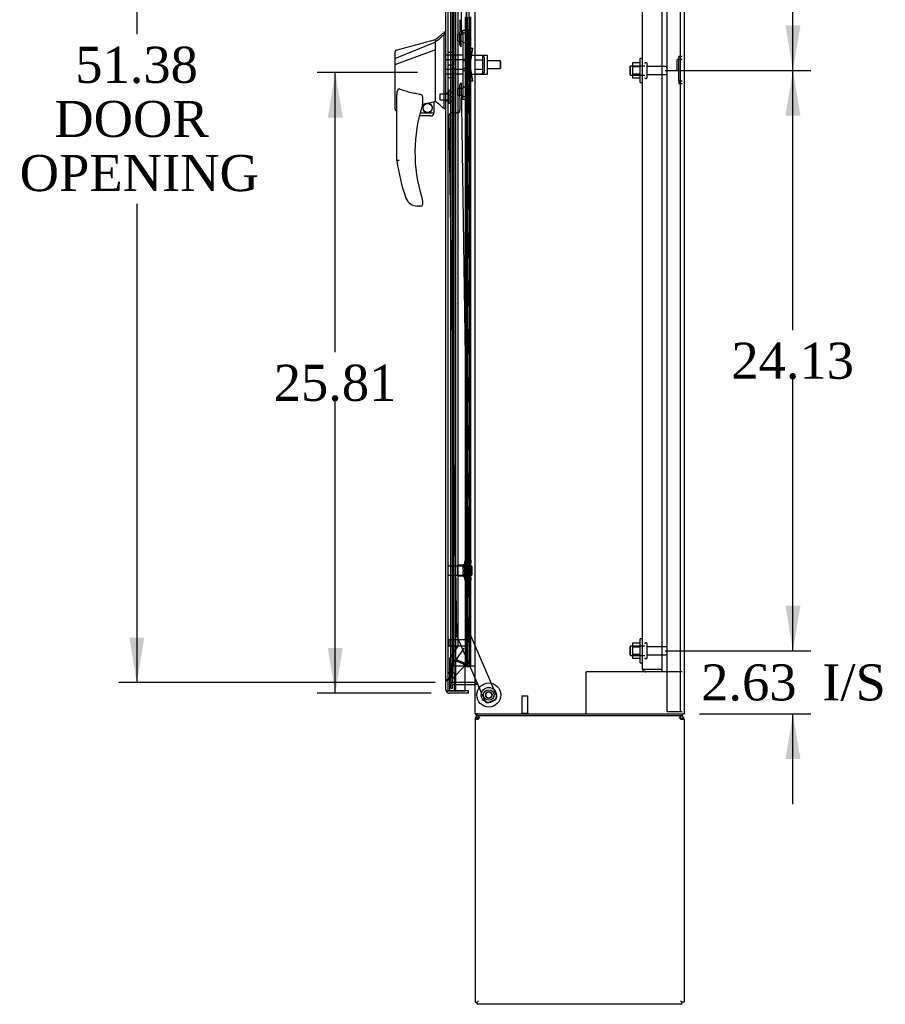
# Model space of a CAD drawing. Header units: inches. Extents: x 1 to 359, y -2 to 239.
# Tile 9 of 17: x 154 to 190, y 79 to 120. Entities that reach past the tile are written whole.
import ezdxf
from ezdxf.enums import TextEntityAlignment as Align
from ezdxf.lldxf.tags import DXFTag

# ---------------------------------------------------------------- set-up
doc = ezdxf.new("R2010")
doc.units = ezdxf.units.IN
doc.header["$MEASUREMENT"] = 0
for name, color, linetype in [('COM43131', 7, 'Continuous'), ('COM50521', 7, 'Continuous'), ('COM50799-1', 7, 'Continuous'), ('COM54578-50', 7, 'Continuous'), ('COM54928-1', 7, 'Continuous'), ('COM55702-52', 7, 'Continuous'), ('COM56694-1', 7, 'Continuous'), ('COM70838', 7, 'Continuous'), ('COM70839-8', 7, 'Continuous'), ('COM71160-1', 7, 'Continuous'), ('COM71161-1', 7, 'Continuous'), ('Default', 7, 'Continuous'), ('GSK11033', 7, 'Continuous'), ('HAN13066', 7, 'Continuous'), ('HAN13066_NUT', 7, 'Continuous'), ('HAN13066_SCREW', 7, 'Continuous'), ('HAN_NUT', 7, 'Continuous'), ('NTS166105', 7, 'Continuous'), ('NTS16640', 7, 'Continuous'), ('NTS18147', 7, 'Continuous'), ('ROL87452', 7, 'Continuous'), ('RVT17786', 7, 'Continuous'), ('RVT19000', 7, 'Continuous'), ('SPC87323', 7, 'Continuous'), ('STD21878', 7, 'Continuous'), ('STD26094', 7, 'Continuous'), ('STD26265', 7, 'Continuous'), ('WAF25059', 7, 'Continuous'), ('WAF25376', 7, 'Continuous'), ('WAM30038', 7, 'Continuous')]:
    doc.layers.add(name, color=color, linetype=linetype)
doc.styles.add('SEACAD_Times_New_Roman', font='times.ttf')
tags = doc.linetypes.add('HIDDEN2', pattern=[0.1875, 0.125, -0.0625]).pattern_tags.tags
tags[6:7] = [DXFTag(74, 4), DXFTag(75, 0), DXFTag(340, '0'), DXFTag(46, 0.0), DXFTag(50, 0.0), DXFTag(44, 0.0), DXFTag(45, 0.0)]
tags[4:5] = [DXFTag(74, 4), DXFTag(75, 0), DXFTag(340, '0'), DXFTag(46, 0.0), DXFTag(50, 0.0), DXFTag(44, 0.0), DXFTag(45, 0.0)]
doc.dimstyles.new('HAMMOND_(STH_-_300x200)', dxfattribs={"dimtxt": 1.5, "dimasz": 1.875, "dimexe": 0.75, "dimexo": 0.75, "dimgap": 0.375, "dimtad": 0, "dimtih": 1, "dimtoh": 1, "dimzin": 0, "dimdsep": 46, "dimtxsty": 'SEACAD_Times_New_Roman', "dimblk1": '_SE_FILLED', "dimblk2": '_SE_FILLED', "dimsah": 1, "dimcen": 0.75, "dimadec": 0, "dimazin": 0, "dimtfac": 0.8, "dimtofl": 0, "dimtmove": 0, "dimatfit": 3, "dimfxl": 0, "dimtolj": 1, "dimtzin": 0, "dimarcsym": 0})

# ---------------------------------------------------------------- blocks, each defined once
blk = doc.blocks.new('SE2')
at = {"layer": 'COM43131', "color": 7, "linetype": 'HIDDEN2'}
for p, q in [((181.095, 92.668), (181.095, 142.477)), ((180.271, 92.716), (180.271, 142.43)), ((180.271, 92.715), (180.271, 92.716)), ((180.271, 92.715), (180.271, 92.715)), ((180.414, 92.668), (180.3, 92.668)), ((180.351, 92.667), (180.3, 92.628)), ((180.351, 92.667), (180.414, 92.667)), ((180.414, 92.667), (180.414, 92.668)), ((181.095, 92.668), (180.414, 92.668)), ((181.095, 92.668), (180.414, 92.668)), ((181.095, 92.573), (180.414, 92.573)), ((181.095, 92.573), (181.095, 92.668))]:
    blk.add_line(p, q, dxfattribs=at)
for start, end in [(180, 180.0762), (180.1561, 217.5036), (217.5036, 270)]:
    blk.add_arc((180.414, 92.716), 0.143, start, end, dxfattribs=at)
blk.add_open_spline([(180.3, 92.668), (180.291, 92.676), (180.284, 92.684), (180.276, 92.695), (180.274, 92.699), (180.272, 92.707), (180.271, 92.711), (180.271, 92.715)], degree=3, knots=[0, 0, 0, 0, 0.5, 0.5, 0.75, 0.75, 1, 1, 1, 1], dxfattribs=at)
at = {"layer": 'COM50521', "color": 7, "linetype": 'HIDDEN2'}
for p, q in [((178.071, 92.573), (177.928, 92.573)), ((177.928, 90.823), (177.928, 92.573)), ((180.414, 92.573), (178.071, 92.573)), ((181.928, 92.573), (181.095, 92.573))]:
    blk.add_line(p, q, dxfattribs=at)
at = {"layer": 'COM50799-1', "color": 7, "linetype": 'HIDDEN2'}
for p, q in [((172.507, 93.083), (172.507, 142.543)), ((172.947, 142.69), (172.947, 93.908)), ((172.947, 93.658), (172.947, 92.937)), ((172.323, 92.875), (172.491, 93.043)), ((172.491, 93.043), (172.788, 92.92)), ((172.804, 92.96), (172.507, 93.083)), ((172.838, 92.937), (172.804, 92.937)), ((172.804, 92.937), (172.804, 92.916)), ((172.838, 92.937), (172.905, 92.937)), ((172.947, 92.937), (172.905, 92.937)), ((172.323, 92.455), (172.323, 92.875)), ((172.905, 92.835), (172.384, 92.314)), ((172.828, 92.913), (172.876, 92.865)), ((172.876, 92.865), (172.905, 92.835)), ((172.197, 92.205), (172.102, 92.205)), ((172.218, 92.302), (172.261, 92.345)), ((172.226, 92.31), (172.245, 92.33)), ((172.245, 92.33), (172.307, 92.391)), ((172.307, 92.391), (172.354, 92.343)), ((172.384, 92.314), (172.354, 92.343))]:
    blk.add_line(p, q, dxfattribs=at)
for centre, radius, start, end in [((172.533, 91.582), 1.404, 74.6263, 78.8656), ((172.668, 92.73), 0.267, 50.4911, 59.3924), ((172.804, 92.937), 0.048, 315, 0), ((172.804, 92.937), 0.143, 315, 0), ((173.57, 94.086), 1.404, 236.1344, 240.3737), ((172.854, 93.178), 0.267, 255.6076, 264.5089), ((171.867, 92.538), 0.463, 341.4194, 349.6856), ((171.551, 92.183), 0.819, 11.3041, 19.4462)]:
    blk.add_arc(centre, radius, start, end, dxfattribs=at)
at = {"layer": 'COM50799-1', "color": 7, "linetype": 'Continuous'}
for start, end in [(180, 201.6197), (203.9858, 217.5036)]:
    blk.add_arc((172.245, 91.831), 0.143, start, end, dxfattribs=at)
at = {"layer": 'COM50799-1', "color": 7, "linetype": 'HIDDEN2'}
for points, knots in [([(172.102, 92.205), (172.102, 92.214), (172.105, 92.222), (172.117, 92.24), (172.126, 92.249), (172.149, 92.266), (172.162, 92.275), (172.192, 92.292), (172.209, 92.301), (172.226, 92.31)], [0, 0, 0, 0, 0.25, 0.25, 0.5, 0.5, 0.75, 0.75, 1, 1, 1, 1]), ([(172.197, 92.205), (172.197, 92.217), (172.199, 92.228), (172.204, 92.246), (172.207, 92.252), (172.212, 92.263), (172.215, 92.269), (172.224, 92.287), (172.231, 92.298), (172.243, 92.316), (172.247, 92.322), (172.254, 92.333), (172.258, 92.339), (172.261, 92.345)], [0, 0, 0, 0, 0.25, 0.25, 0.375, 0.375, 0.5, 0.5, 0.75, 0.75, 0.875, 0.875, 1, 1, 1, 1])]:
    blk.add_open_spline(points, degree=3, knots=knots, dxfattribs=at)
at = {"layer": 'COM54578-50', "color": 7, "linetype": 'HIDDEN2'}
for p, q in [((172.41, 142.813), (172.41, 92.813)), ((172.964, 142.813), (172.964, 92.813)), ((173.064, 92.813), (173.064, 142.813)), ((173.004, 118.813), (173.004, 119.813)), ((173.126, 119.813), (173.126, 118.813)), ((173.131, 118.813), (173.131, 119.813)), ((173.014, 117.813), (173.014, 118.813)), ((173.056, 117.813), (173.056, 118.813)), ((173.101, 118.813), (173.131, 118.813)), ((173.131, 117.813), (173.131, 118.813)), ((173.004, 116.813), (173.004, 117.813)), ((173.101, 117.813), (173.131, 117.813)), ((173.126, 117.813), (173.126, 116.813)), ((173.131, 116.813), (173.131, 117.813)), ((173.014, 115.813), (173.014, 116.813)), ((173.056, 115.813), (173.056, 116.813)), ((173.101, 116.813), (173.131, 116.813)), ((173.131, 115.813), (173.131, 116.813)), ((173.004, 114.813), (173.004, 115.813)), ((173.101, 115.813), (173.131, 115.813)), ((173.126, 115.813), (173.126, 114.813)), ((173.131, 114.813), (173.131, 115.813)), ((173.014, 113.813), (173.014, 114.813)), ((173.056, 113.813), (173.056, 114.813)), ((173.101, 114.813), (173.131, 114.813)), ((173.131, 113.813), (173.131, 114.813)), ((173.004, 112.813), (173.004, 113.813)), ((173.101, 113.813), (173.131, 113.813)), ((173.126, 113.813), (173.126, 112.813)), ((173.131, 112.813), (173.131, 113.813)), ((173.014, 111.813), (173.014, 112.813)), ((173.056, 111.813), (173.056, 112.813)), ((173.101, 112.813), (173.131, 112.813)), ((173.131, 111.813), (173.131, 112.813)), ((173.004, 110.813), (173.004, 111.813)), ((173.101, 111.813), (173.131, 111.813)), ((173.126, 111.813), (173.126, 110.813)), ((173.131, 110.813), (173.131, 111.813)), ((173.014, 109.813), (173.014, 110.813)), ((173.056, 109.813), (173.056, 110.813)), ((173.101, 110.813), (173.131, 110.813)), ((173.131, 109.813), (173.131, 110.813)), ((173.004, 108.813), (173.004, 109.813)), ((173.101, 109.813), (173.131, 109.813)), ((173.126, 109.813), (173.126, 108.813)), ((173.131, 108.813), (173.131, 109.813)), ((173.014, 107.813), (173.014, 108.813)), ((173.056, 107.813), (173.056, 108.813)), ((173.101, 108.813), (173.131, 108.813)), ((173.131, 107.813), (173.131, 108.813)), ((173.004, 106.813), (173.004, 107.813)), ((173.101, 107.813), (173.131, 107.813)), ((173.126, 107.813), (173.126, 106.813)), ((173.131, 106.813), (173.131, 107.813)), ((173.014, 105.813), (173.014, 106.813)), ((173.056, 105.813), (173.056, 106.813)), ((173.101, 106.813), (173.131, 106.813)), ((173.131, 105.813), (173.131, 106.813)), ((173.004, 104.813), (173.004, 105.813)), ((173.101, 105.813), (173.131, 105.813)), ((173.126, 105.813), (173.126, 104.813)), ((173.131, 104.813), (173.131, 105.813)), ((173.014, 103.813), (173.014, 104.813)), ((173.056, 103.813), (173.056, 104.813)), ((173.101, 104.813), (173.131, 104.813)), ((173.131, 103.813), (173.131, 104.813)), ((173.004, 102.813), (173.004, 103.813)), ((173.101, 103.813), (173.131, 103.813)), ((173.126, 103.813), (173.126, 102.813)), ((173.131, 102.813), (173.131, 103.813)), ((173.014, 101.813), (173.014, 102.813)), ((173.056, 101.813), (173.056, 102.813)), ((173.101, 102.813), (173.131, 102.813)), ((173.131, 101.813), (173.131, 102.813)), ((173.004, 100.813), (173.004, 101.813)), ((173.101, 101.813), (173.131, 101.813)), ((173.126, 101.813), (173.126, 100.813)), ((173.131, 100.813), (173.131, 101.813)), ((173.014, 99.813), (173.014, 100.813)), ((173.056, 99.813), (173.056, 100.813)), ((173.101, 100.813), (173.131, 100.813)), ((173.131, 99.813), (173.131, 100.813)), ((173.004, 98.813), (173.004, 99.813)), ((173.101, 99.813), (173.131, 99.813)), ((173.126, 99.813), (173.126, 98.813)), ((173.131, 98.813), (173.131, 99.813)), ((173.014, 97.813), (173.014, 98.813)), ((173.056, 97.813), (173.056, 98.813)), ((173.101, 98.813), (173.131, 98.813)), ((173.131, 97.813), (173.131, 98.813)), ((173.004, 96.813), (173.004, 97.813)), ((173.101, 97.813), (173.131, 97.813)), ((173.126, 97.813), (173.126, 96.813)), ((173.131, 96.813), (173.131, 97.813)), ((173.014, 95.813), (173.014, 96.813)), ((173.056, 95.813), (173.056, 96.813)), ((173.101, 96.813), (173.131, 96.813)), ((173.131, 95.813), (173.131, 96.813)), ((173.004, 94.813), (173.004, 95.813)), ((173.101, 95.813), (173.131, 95.813)), ((173.126, 95.813), (173.126, 94.813)), ((173.131, 94.813), (173.131, 95.813)), ((173.014, 93.813), (173.014, 94.813)), ((173.056, 93.813), (173.056, 94.813)), ((173.101, 94.813), (173.131, 94.813)), ((173.131, 93.813), (173.131, 94.813)), ((173.004, 92.813), (173.004, 93.813)), ((173.101, 93.813), (173.131, 93.813)), ((173.126, 93.813), (173.126, 92.813)), ((173.131, 92.813), (173.131, 93.813)), ((172.897, 92.813), (172.41, 92.813))]:
    blk.add_line(p, q, dxfattribs=at)
at = {"layer": 'COM54578-50', "color": 7, "linetype": 'Continuous'}
for p, q in [((172.897, 119.813), (172.897, 118.813)), ((173.101, 119.813), (173.101, 118.813)), ((172.897, 118.813), (172.897, 117.813)), ((172.897, 118.813), (173.101, 118.813)), ((172.897, 118.813), (173.101, 118.813)), ((173.101, 118.813), (173.101, 117.813)), ((172.897, 117.813), (173.101, 117.813)), ((172.897, 117.813), (173.101, 117.813)), ((172.897, 117.813), (172.897, 116.813)), ((173.101, 117.813), (173.101, 116.813)), ((172.897, 116.813), (172.897, 115.813)), ((172.897, 116.813), (173.101, 116.813)), ((172.897, 116.813), (173.101, 116.813)), ((173.101, 116.813), (173.101, 115.813)), ((172.897, 115.813), (173.101, 115.813)), ((172.897, 115.813), (173.101, 115.813)), ((172.897, 115.813), (172.897, 114.813)), ((173.101, 115.813), (173.101, 114.813)), ((172.897, 114.813), (172.897, 113.813)), ((172.897, 114.813), (173.101, 114.813)), ((172.897, 114.813), (173.101, 114.813)), ((173.101, 114.813), (173.101, 113.813)), ((172.897, 113.813), (173.101, 113.813)), ((172.897, 113.813), (173.101, 113.813)), ((172.897, 113.813), (172.897, 112.813)), ((173.101, 113.813), (173.101, 112.813)), ((172.897, 112.813), (172.897, 111.813)), ((172.897, 112.813), (173.101, 112.813)), ((172.897, 112.813), (173.101, 112.813)), ((173.101, 112.813), (173.101, 111.813)), ((172.897, 111.813), (173.101, 111.813)), ((172.897, 111.813), (173.101, 111.813)), ((172.897, 111.813), (172.897, 110.813)), ((173.101, 111.813), (173.101, 110.813)), ((172.897, 110.813), (172.897, 109.813)), ((172.897, 110.813), (173.101, 110.813)), ((172.897, 110.813), (173.101, 110.813)), ((173.101, 110.813), (173.101, 109.813)), ((172.897, 109.813), (173.101, 109.813)), ((172.897, 109.813), (173.101, 109.813)), ((172.897, 109.813), (172.897, 108.813)), ((173.101, 109.813), (173.101, 108.813)), ((172.897, 108.813), (172.897, 107.813)), ((172.897, 108.813), (173.101, 108.813)), ((172.897, 108.813), (173.101, 108.813)), ((173.101, 108.813), (173.101, 107.813)), ((172.897, 107.813), (173.101, 107.813)), ((172.897, 107.813), (173.101, 107.813)), ((172.897, 107.813), (172.897, 106.813)), ((173.101, 107.813), (173.101, 106.813)), ((172.897, 106.813), (172.897, 105.813)), ((172.897, 106.813), (173.101, 106.813)), ((172.897, 106.813), (173.101, 106.813)), ((173.101, 106.813), (173.101, 105.813)), ((172.897, 105.813), (173.101, 105.813)), ((172.897, 105.813), (173.101, 105.813)), ((172.897, 105.813), (172.897, 104.813)), ((173.101, 105.813), (173.101, 104.813)), ((172.897, 104.813), (172.897, 103.813)), ((172.897, 104.813), (173.101, 104.813)), ((172.897, 104.813), (173.101, 104.813)), ((173.101, 104.813), (173.101, 103.813)), ((172.897, 103.813), (173.101, 103.813)), ((172.897, 103.813), (173.101, 103.813)), ((172.897, 103.813), (172.897, 102.813)), ((173.101, 103.813), (173.101, 102.813)), ((172.897, 102.813), (172.897, 101.813)), ((172.897, 102.813), (173.101, 102.813)), ((172.897, 102.813), (173.101, 102.813)), ((173.101, 102.813), (173.101, 101.813)), ((172.897, 101.813), (173.101, 101.813)), ((172.897, 101.813), (173.101, 101.813)), ((172.897, 101.813), (172.897, 100.813)), ((173.101, 101.813), (173.101, 100.813)), ((172.897, 100.813), (172.897, 99.813)), ((172.897, 100.813), (173.101, 100.813)), ((172.897, 100.813), (173.101, 100.813)), ((173.101, 100.813), (173.101, 99.813)), ((172.897, 99.813), (173.101, 99.813)), ((172.897, 99.813), (173.101, 99.813)), ((172.897, 99.813), (172.897, 98.813)), ((173.101, 99.813), (173.101, 98.813)), ((172.897, 98.813), (172.897, 97.813)), ((172.897, 98.813), (173.101, 98.813)), ((172.897, 98.813), (173.101, 98.813)), ((173.101, 98.813), (173.101, 97.813)), ((172.897, 97.813), (173.101, 97.813)), ((172.897, 97.813), (173.101, 97.813)), ((172.897, 97.813), (172.897, 96.813)), ((173.101, 97.813), (173.101, 96.813)), ((172.897, 96.813), (172.897, 95.813)), ((172.897, 96.813), (173.101, 96.813)), ((172.897, 96.813), (173.101, 96.813)), ((173.101, 96.813), (173.101, 95.813)), ((172.897, 95.813), (173.101, 95.813)), ((172.897, 95.813), (173.101, 95.813)), ((172.897, 95.813), (172.897, 94.813)), ((173.101, 95.813), (173.101, 94.813)), ((172.897, 94.813), (172.897, 93.813)), ((172.897, 94.813), (173.101, 94.813)), ((172.897, 94.813), (173.101, 94.813)), ((173.101, 94.813), (173.101, 93.813)), ((172.897, 93.813), (173.101, 93.813)), ((172.897, 93.813), (173.101, 93.813)), ((172.897, 93.813), (172.897, 92.813)), ((173.101, 93.813), (173.101, 92.813)), ((173.101, 92.813), (172.897, 92.813)), ((172.952, 92.778), (172.952, 92.804)), ((172.952, 92.804), (173.002, 92.804)), ((173.002, 92.778), (172.952, 92.778)), ((172.964, 92.813), (172.964, 92.804)), ((173.027, 92.804), (173.002, 92.804)), ((173.027, 92.778), (173.002, 92.778)), ((173.027, 92.804), (173.077, 92.804)), ((173.077, 92.778), (173.027, 92.778)), ((173.064, 92.804), (173.064, 92.813)), ((173.077, 92.804), (173.077, 92.778)), ((173.312, 92.813), (173.101, 92.813))]:
    blk.add_line(p, q, dxfattribs=at)
at = {"layer": 'COM54928-1', "color": 7, "linetype": 'Continuous'}
for p, q in [((173.312, 90.608), (173.312, 78.846)), ((173.312, 90.608), (173.455, 90.608)), ((173.417, 90.637), (173.342, 90.695)), ((173.455, 90.695), (173.455, 90.751)), ((173.455, 90.608), (173.455, 90.695)), ((181.857, 90.695), (181.857, 90.751)), ((181.857, 90.695), (181.857, 90.608)), ((181.857, 90.608), (182, 90.608)), ((181.895, 90.637), (181.97, 90.695)), ((182, 90.608), (182, 78.846)), ((173.312, 78.846), (173.407, 78.846)), ((173.407, 78.846), (173.455, 78.894)), ((173.407, 78.846), (173.455, 78.894)), ((173.407, 78.751), (173.407, 78.846)), ((181.905, 78.751), (173.407, 78.751)), ((181.905, 78.846), (181.857, 78.894)), ((181.905, 78.846), (181.857, 78.894)), ((182, 78.846), (181.905, 78.846)), ((181.905, 78.751), (181.905, 78.846))]:
    blk.add_line(p, q, dxfattribs=at)
for centre, radius, start, end in [((173.455, 90.608), 0.143, 142.4162, 180), ((173.455, 90.608), 0.143, 90, 142.4161), ((173.455, 90.608), 0.048, 142.4162, 180), ((173.455, 90.608), 0.048, 90, 142.4162), ((181.857, 90.608), 0.143, 37.5839, 90), ((181.857, 90.608), 0.048, 37.5838, 90), ((181.857, 90.608), 0.048, 0, 37.5838), ((181.857, 90.608), 0.143, 0, 37.5838)]:
    blk.add_arc(centre, radius, start, end, dxfattribs=at)
at = {"layer": 'COM54928-1', "color": 7, "linetype": 'HIDDEN2'}
for centre, start, end in [((173.516, 90.545), 92.1547, 123.9357), ((181.795, 90.545), 56.0643, 87.8453)]:
    blk.add_arc(centre, 0.11, start, end, dxfattribs=at)
at = {"layer": 'COM54928-1', "color": 7, "linetype": 'Continuous'}
for points in [[(173.512, 90.751), (173.503, 90.751), (173.493, 90.745), (173.474, 90.726), (173.464, 90.712), (173.455, 90.695)], [(181.857, 90.695), (181.847, 90.712), (181.838, 90.726), (181.819, 90.745), (181.809, 90.751), (181.799, 90.751)]]:
    blk.add_open_spline(points, degree=3, knots=[0, 0, 0, 0, 0.5, 0.5, 1, 1, 1, 1], dxfattribs=at)
at = {"layer": 'COM55702-52', "color": 7, "linetype": 'HIDDEN2'}
for p, q in [((181.303, 90.929), (181.303, 144.679)), ((181.856, 90.929), (181.856, 144.679)), ((181.303, 90.929), (181.49, 90.929)), ((181.49, 90.929), (181.74, 90.929)), ((181.74, 90.929), (181.856, 90.929)), ((181.856, 90.929), (181.928, 90.929))]:
    blk.add_line(p, q, dxfattribs=at)
at = {"layer": 'COM56694-1', "color": 7, "linetype": 'Continuous'}
for p, q in [((172.102, 91.831), (172.102, 143.795)), ((172.897, 91.783), (172.897, 92.813)), ((172.102, 91.831), (172.102, 91.831)), ((172.102, 91.831), (172.102, 91.831)), ((172.245, 91.783), (172.132, 91.783)), ((172.183, 91.783), (172.132, 91.744)), ((172.183, 91.783), (172.245, 91.783)), ((172.245, 91.783), (172.897, 91.783)), ((172.245, 91.783), (172.245, 91.783)), ((173.04, 91.783), (172.447, 91.783)), ((173.04, 91.688), (173.04, 91.783)), ((173.04, 91.688), (172.245, 91.688))]:
    blk.add_line(p, q, dxfattribs=at)
for start, end in [(180, 180.0762), (180.1561, 217.5036), (217.5036, 270)]:
    blk.add_arc((172.245, 91.831), 0.143, start, end, dxfattribs=at)
blk.add_open_spline([(172.132, 91.783), (172.122, 91.791), (172.115, 91.799), (172.107, 91.811), (172.106, 91.815), (172.103, 91.823), (172.102, 91.827), (172.102, 91.831)], degree=3, knots=[0, 0, 0, 0, 0.5, 0.5, 0.75, 0.75, 1, 1, 1, 1], dxfattribs=at)
at = {"layer": 'COM70838', "color": 7, "linetype": 'HIDDEN2'}
for p, q in [((172.804, 119.126), (172.804, 119.251)), ((172.804, 119.251), (172.929, 119.251)), ((172.929, 119.251), (172.929, 119.126)), ((172.804, 119.126), (172.804, 116.501)), ((172.929, 119.126), (172.929, 116.501)), ((172.933, 118.501), (173.046, 118.501)), ((173.046, 118.501), (173.046, 117.126)), ((173.046, 118.501), (173.216, 118.501)), ((173.116, 117.813), (173.216, 118.501)), ((173.216, 117.126), (173.116, 117.813)), ((173.046, 117.126), (172.943, 117.126)), ((173.216, 117.126), (173.046, 117.126)), ((172.804, 116.376), (172.804, 116.501)), ((172.929, 116.376), (172.804, 116.376)), ((172.929, 116.501), (172.929, 116.376))]:
    blk.add_line(p, q, dxfattribs=at)
for centre, start, end in [((173.046, 118.528), 180, 193.5446), ((173.046, 117.071), 151.9602, 180)]:
    blk.add_arc(centre, 0.117, start, end, dxfattribs=at)
at = {"layer": 'COM70839-8', "color": 7, "linetype": 'HIDDEN2'}
for p, q in [((172.737, 118.563), (173.065, 141.406)), ((172.683, 119.688), (172.669, 118.676)), ((172.669, 116.949), (172.683, 115.937)), ((172.737, 117.062), (173.065, 94.219)), ((172.226, 115.68), (172.536, 94.131)), ((172.56, 115.81), (172.349, 115.807)), ((173.065, 94.219), (174.204, 91.58)), ((172.546, 94.083), (173.717, 91.369)), ((174.139, 91.415), (173.881, 91.304))]:
    blk.add_line(p, q, dxfattribs=at)
blk.add_circle((173.884, 91.611), 0.129, dxfattribs=at)
for centre, start, end in [((172.794, 118.674), 179.1764, 243.0726), ((172.794, 116.951), 116.9274, 180.8236), ((172.558, 115.935), 270.8236, 0.8236), ((172.351, 115.682), 90.8236, 180.8236), ((172.661, 94.133), 180.8236, 203.3356), ((173.831, 91.419), 203.3356, 293.3356), ((174.089, 91.53), 293.3356, 23.3356)]:
    blk.add_arc(centre, 0.125, start, end, dxfattribs=at)
at = {"layer": 'COM71160-1', "color": 7, "linetype": 'Continuous'}
for p, q in [((173.312, 90.823), (173.312, 144.804)), ((182, 144.804), (182, 90.823)), ((173.276, 92.126), (172.897, 92.126)), ((173.276, 92.126), (173.312, 92.126)), ((173.42, 90.823), (173.312, 90.823)), ((173.42, 90.823), (181.892, 90.823)), ((181.892, 90.823), (182, 90.823))]:
    blk.add_line(p, q, dxfattribs=at)
at = {"layer": 'COM71160-1', "color": 7, "linetype": 'HIDDEN2'}
for p, q in [((172.299, 92.126), (172.299, 143.501)), ((172.371, 92.126), (172.371, 143.501)), ((172.299, 92.126), (172.371, 92.126)), ((172.407, 92.126), (172.371, 92.126)), ((172.897, 92.126), (172.407, 92.126))]:
    blk.add_line(p, q, dxfattribs=at)
at = {"layer": 'COM71161-1', "color": 7, "linetype": 'HIDDEN2'}
for p, q in [((172.299, 91.896), (172.299, 92.018)), ((172.299, 91.896), (172.371, 91.896)), ((172.371, 91.896), (172.371, 92.018)), ((172.407, 92.054), (172.897, 92.054))]:
    blk.add_line(p, q, dxfattribs=at)
at = {"layer": 'COM71161-1', "color": 7, "linetype": 'Continuous'}
for p, q in [((172.897, 92.054), (173.276, 92.054)), ((173.384, 90.823), (173.384, 90.751)), ((181.928, 90.751), (173.384, 90.751)), ((181.928, 90.823), (181.928, 90.751))]:
    blk.add_line(p, q, dxfattribs=at)
at = {"layer": 'COM71161-1', "color": 7, "linetype": 'HIDDEN2'}
for centre, radius, start, end in [((172.407, 92.018), 0.108, 90, 180), ((173.276, 92.018), 0.108, 0, 70.5288), ((172.407, 92.018), 0.036, 90, 180), ((173.42, 90.859), 0.108, 180, 199.4712), ((173.42, 90.859), 0.036, 180, 270)]:
    blk.add_arc(centre, radius, start, end, dxfattribs=at)
at = {"layer": 'COM71161-1', "color": 7, "linetype": 'Continuous'}
for centre, radius, start, end in [((173.276, 92.018), 0.108, 70.5288, 90), ((173.276, 92.018), 0.036, 0, 90), ((173.42, 90.859), 0.108, 199.4712, 250.5288)]:
    blk.add_arc(centre, radius, start, end, dxfattribs=at)
at = {"layer": 'GSK11033', "color": 7, "linetype": 'HIDDEN2'}
for p, q in [((172.197, 92.533), (172.197, 143.093)), ((172.447, 92.533), (172.447, 143.093)), ((172.602, 141.979), (172.602, 93.637)), ((172.602, 93.637), (172.247, 93.129)), ((172.852, 93.558), (172.497, 93.051)), ((172.247, 93.129), (172.247, 91.783)), ((172.497, 93.051), (172.497, 91.783)), ((172.197, 91.783), (172.197, 92.533)), ((172.197, 92.533), (172.447, 92.533)), ((172.447, 92.533), (172.197, 92.533)), ((172.447, 92.533), (172.447, 91.783))]:
    blk.add_line(p, q, dxfattribs=at)
at = {"layer": 'GSK11033', "color": 7, "linetype": 'Continuous'}
for p, q in [((172.447, 91.783), (172.197, 91.783)), ((172.197, 91.783), (172.197, 91.783)), ((172.447, 91.783), (172.447, 91.783)), ((172.497, 91.783), (172.497, 91.783))]:
    blk.add_line(p, q, dxfattribs=at)
at = {"layer": 'HAN13066', "color": 7, "linetype": 'Continuous'}
for p, q in [((172.102, 119.163), (172.019, 119.163)), ((172.022, 119.163), (172.022, 119.061)), ((171.667, 118.751), (170.032, 118.095)), ((171.667, 118.751), (171.667, 118.863)), ((171.667, 118.604), (171.667, 118.751)), ((172.022, 119.002), (172.022, 119.061)), ((172.022, 118.915), (172.022, 119.002)), ((172.022, 116.425), (172.022, 118.915)), ((169.987, 118.07), (169.987, 118.367)), ((171.667, 118.437), (170.043, 117.834)), ((171.667, 118.51), (171.667, 118.604)), ((171.667, 118.437), (171.667, 118.51)), ((171.667, 116.552), (171.667, 118.437)), ((169.987, 117.836), (169.987, 118.07)), ((169.987, 115.963), (169.987, 117.836)), ((170.041, 117.833), (170.043, 117.834)), ((170.067, 113.83), (170.067, 116.501)), ((171.127, 116.42), (171.127, 116.157)), ((171.338, 116.219), (171.572, 116.274)), ((171.602, 116.277), (171.667, 116.293)), ((171.602, 116.278), (171.602, 115.813)), ((171.667, 116.406), (171.667, 116.552)), ((171.667, 116.293), (171.667, 116.406)), ((172.022, 116.02), (172.022, 116.425)), ((170.061, 115.905), (170.067, 115.907)), ((171.127, 116.171), (171.255, 116.2)), ((172.022, 115.995), (172.022, 116.02)), ((172.022, 115.993), (172.102, 115.993)), ((171.477, 115.688), (170.997, 115.688)), ((171.029, 115.813), (171.602, 115.813)), ((171.127, 112.176), (171.127, 111.998)), ((170.63, 112.028), (170.629, 112.026)), ((171.067, 111.938), (170.912, 111.938))]:
    blk.add_line(p, q, dxfattribs=at)
at = {"layer": 'HAN13066', "color": 7, "linetype": 'HIDDEN2'}
for p, q in [((172.804, 118.209), (172.102, 118.209)), ((172.804, 118.013), (172.102, 118.013)), ((172.929, 117.973), (172.804, 117.973)), ((174.355, 117.973), (173.834, 117.973)), ((174.355, 117.973), (174.355, 117.653)), ((174.385, 117.943), (174.355, 117.973)), ((174.385, 117.683), (174.385, 117.943)), ((172.804, 117.613), (172.102, 117.613)), ((172.929, 117.653), (172.804, 117.653)), ((173.834, 117.653), (174.355, 117.653)), ((174.355, 117.653), (174.385, 117.683)), ((172.804, 117.418), (172.102, 117.418)), ((172.227, 116.638), (172.102, 116.638)), ((172.102, 116.313), (172.227, 116.313))]:
    blk.add_line(p, q, dxfattribs=at)
at = {"layer": 'HAN13066', "color": 7, "linetype": 'Continuous'}
blk.add_circle((171.341, 116.017), 0.188, dxfattribs=at)
for centre, radius, start, end in [((155.638, 138.191), 25.11, 309.6694, 310.7299), ((-126.13, 1227.238), 1147.684, 284.954458, 285.039012), ((170.047, 118.367), 0.06, 105.3239, 180.0002), ((170.032, 118.194), 0.361, 262.9065, 271.5232), ((148.156, 88.111), 36.701, 49.437, 50.1626), ((177.231, 114.166), 6.417, 162.105, 197.0102), ((171.067, 116.157), 0.06, 342.105, 0), ((171.341, 116.017), 0.202, 115.2676, 90.8956), ((171.079, 117.145), 0.961, 280.5316, 285.6316), ((171.477, 115.813), 0.125, 270, 310.5358), ((171.477, 115.813), 0.125, 310.5358, 346.1135), ((171.477, 115.813), 0.125, 346.1135, 360), ((177.408, 114.765), 7.4, 187.261, 199.7146), ((170.912, 112.438), 0.5, 199.7146, 235.4377), ((171.067, 112.176), 0.06, 0, 17.895), ((170.912, 112.438), 0.5, 235.4377, 270), ((171.067, 111.998), 0.06, 270, 0)]:
    blk.add_arc(centre, radius, start, end, dxfattribs=at)
blk.add_ellipse((170.047, 115.963), major_axis=(0.06, 0), ratio=0.999979, start_param=3.141468, end_param=4.950188, dxfattribs=at)
blk.add_open_spline([(172.022, 119.061), (171.904, 118.958), (171.786, 118.854), (171.667, 118.751)], degree=3, dxfattribs=at)
for points, knots in [([(170.032, 118.095), (170.019, 118.094), (170.008, 118.09), (169.992, 118.081), (169.987, 118.076), (169.987, 118.07)], [0, 0, 0, 0, 0.5, 0.5, 1, 1, 1, 1]), ([(170.067, 116.501), (170.067, 116.558), (170.071, 116.616), (170.086, 116.701), (170.092, 116.729), (170.107, 116.77), (170.113, 116.784), (170.125, 116.802), (170.13, 116.807), (170.142, 116.815), (170.15, 116.816), (170.157, 116.813)], [0, 0, 0, 0, 0.5, 0.5, 0.75, 0.75, 0.875, 0.875, 0.9375, 0.9375, 1, 1, 1, 1]), ([(171.067, 116.575), (170.989, 116.585), (170.912, 116.598), (170.757, 116.628), (170.68, 116.645), (170.528, 116.684), (170.453, 116.707), (170.304, 116.756), (170.23, 116.784), (170.157, 116.813)], [0, 0, 0, 0, 0.25, 0.25, 0.5, 0.5, 0.75, 0.75, 1, 1, 1, 1]), ([(171.067, 116.575), (171.071, 116.574), (171.075, 116.573), (171.081, 116.569), (171.084, 116.566), (171.092, 116.558), (171.096, 116.552), (171.104, 116.539), (171.107, 116.532), (171.112, 116.519), (171.114, 116.512), (171.12, 116.491), (171.123, 116.477), (171.125, 116.456), (171.126, 116.449), (171.127, 116.434), (171.127, 116.427), (171.127, 116.42)], [0, 0, 0, 0, 0.0625, 0.0625, 0.125, 0.125, 0.25, 0.25, 0.375, 0.375, 0.5, 0.5, 0.75, 0.75, 0.875, 0.875, 1, 1, 1, 1]), ([(171.572, 116.274), (171.576, 116.275), (171.58, 116.276), (171.587, 116.277), (171.591, 116.278), (171.599, 116.279), (171.602, 116.279), (171.602, 116.278)], [0, 0, 0, 0, 0.25, 0.25, 0.5, 0.5, 1, 1, 1, 1]), ([(170.157, 113.836), (170.152, 113.836), (170.146, 113.835), (170.134, 113.834), (170.128, 113.834), (170.112, 113.833), (170.102, 113.832), (170.09, 113.832), (170.086, 113.831), (170.079, 113.831), (170.076, 113.831), (170.072, 113.831), (170.07, 113.83), (170.068, 113.83), (170.067, 113.83), (170.067, 113.83)], [0, 0, 0, 0, 0.125, 0.125, 0.25, 0.25, 0.5, 0.5, 0.625, 0.625, 0.75, 0.75, 0.875, 0.875, 1, 1, 1, 1]), ([(171.095, 112.289), (171.1, 112.272), (171.105, 112.255), (171.113, 112.229), (171.116, 112.221), (171.12, 112.209), (171.121, 112.205), (171.123, 112.2), (171.123, 112.198), (171.124, 112.195), (171.124, 112.195), (171.124, 112.195)], [0, 0, 0, 0, 0.5, 0.5, 0.75, 0.75, 0.875, 0.875, 0.9375, 0.9375, 1, 1, 1, 1])]:
    blk.add_open_spline(points, degree=3, knots=knots, dxfattribs=at)
at = {"layer": 'HAN13066_NUT', "color": 7, "linetype": 'HIDDEN2'}
for p, q in [((173.304, 118.197), (173.304, 118.005)), ((173.629, 118.197), (173.304, 118.197)), ((173.304, 118.005), (173.304, 117.621)), ((173.629, 118.005), (173.304, 118.005)), ((173.629, 118.197), (173.629, 118.101)), ((173.679, 118.146), (173.629, 118.146)), ((173.629, 118.101), (173.629, 118.005)), ((173.629, 118.005), (173.629, 117.813)), ((173.709, 117.511), (173.709, 118.116)), ((173.304, 117.621), (173.304, 117.429)), ((173.629, 117.621), (173.304, 117.621)), ((173.629, 117.813), (173.629, 117.621)), ((173.629, 117.621), (173.629, 117.525)), ((173.629, 117.525), (173.629, 117.429)), ((173.629, 117.429), (173.304, 117.429)), ((173.629, 117.481), (173.679, 117.481))]:
    blk.add_line(p, q, dxfattribs=at)
for centre, start, end in [((173.679, 118.116), 0, 90), ((173.679, 117.511), 270, 0)]:
    blk.add_arc(centre, 0.03, start, end, dxfattribs=at)
at = {"layer": 'HAN13066_SCREW', "color": 7, "linetype": 'HIDDEN2'}
for p, q in [((172.227, 116.738), (172.227, 116.213)), ((172.297, 116.738), (172.227, 116.738)), ((172.297, 116.738), (172.297, 116.213)), ((171.852, 116.591), (171.852, 116.359)), ((172.227, 116.591), (171.852, 116.591)), ((171.852, 116.359), (172.227, 116.359)), ((172.434, 116.668), (172.297, 116.668)), ((172.434, 116.475), (172.297, 116.475)), ((172.434, 116.283), (172.297, 116.283)), ((172.434, 116.475), (172.434, 116.668)), ((172.434, 116.283), (172.434, 116.475)), ((172.227, 116.213), (172.297, 116.213))]:
    blk.add_line(p, q, dxfattribs=at)
at = {"layer": 'HAN_NUT', "color": 7, "linetype": 'HIDDEN2'}
for p, q in [((172.197, 118.343), (172.412, 118.343)), ((172.412, 117.813), (172.412, 118.343)), ((172.197, 117.813), (172.412, 117.813)), ((172.412, 117.283), (172.412, 117.813)), ((172.197, 117.283), (172.412, 117.283))]:
    blk.add_line(p, q, dxfattribs=at)
at = {"layer": 'NTS166105', "color": 7, "linetype": 'HIDDEN2'}
for p, q in [((179.855, 117.888), (179.855, 117.728)), ((180.175, 117.888), (179.855, 117.888)), ((179.855, 117.728), (179.855, 117.418)), ((180.175, 117.728), (179.855, 117.728)), ((179.855, 117.418), (179.855, 117.257)), ((180.175, 117.418), (179.855, 117.418)), ((180.175, 117.257), (179.855, 117.257)), ((179.855, 93.763), (179.855, 93.603)), ((180.175, 93.763), (179.855, 93.763)), ((179.855, 93.603), (179.855, 93.293)), ((180.175, 93.603), (179.855, 93.603)), ((179.855, 93.293), (179.855, 93.132)), ((180.175, 93.293), (179.855, 93.293)), ((180.175, 93.132), (179.855, 93.132))]:
    blk.add_line(p, q, dxfattribs=at)
at = {"layer": 'NTS16640', "color": 7, "linetype": 'HIDDEN2'}
for p, q in [((181.696, 118.002), (181.696, 117.624)), ((181.786, 118.032), (181.726, 118.032)), ((181.786, 118.042), (181.786, 118.157)), ((181.928, 118.157), (181.786, 118.157)), ((181.786, 117.147), (181.786, 118.042)), ((181.786, 118.042), (181.928, 118.042)), ((181.726, 117.594), (181.786, 117.594)), ((181.786, 117.147), (181.786, 117.032)), ((181.786, 117.147), (181.928, 117.147)), ((181.786, 117.032), (181.928, 117.032))]:
    blk.add_line(p, q, dxfattribs=at)
for centre, start, end in [((181.726, 118.002), 90, 180), ((181.726, 117.624), 180, 270)]:
    blk.add_arc(centre, 0.03, start, end, dxfattribs=at)
at = {"layer": 'NTS18147', "color": 7, "linetype": 'HIDDEN2'}
for p, q in [((173.028, 97.278), (173.028, 97.283)), ((173.091, 97.283), (173.028, 97.283)), ((173.028, 97.278), (173.028, 97.09)), ((173.028, 97.278), (173.091, 97.278)), ((173.028, 97.09), (173.028, 96.972)), ((173.091, 97.09), (173.028, 97.09)), ((173.091, 97.278), (173.091, 97.283)), ((173.091, 96.972), (173.091, 97.09)), ((173.153, 97.129), (173.153, 97.184)), ((172.591, 96.563), (172.591, 97.003)), ((173.028, 97.003), (172.591, 97.003)), ((173.028, 96.972), (173.028, 96.594)), ((173.028, 96.972), (173.091, 96.972)), ((172.591, 96.563), (173.028, 96.563)), ((173.028, 96.594), (173.028, 96.476)), ((173.091, 96.594), (173.028, 96.594)), ((173.028, 96.476), (173.028, 96.288)), ((173.028, 96.476), (173.091, 96.476)), ((173.028, 96.288), (173.028, 96.283)), ((173.091, 96.288), (173.028, 96.288)), ((173.028, 96.283), (173.091, 96.283)), ((173.091, 96.476), (173.091, 96.594)), ((173.091, 96.288), (173.091, 96.283)), ((173.153, 96.382), (173.153, 96.437))]:
    blk.add_line(p, q, dxfattribs=at)
blk.add_arc((172.835, 96.783), 0.318, 323.6338, 36.3662, dxfattribs=at)
for centre, start_param, end_param in [((172.835, 97.184), 2.506883, 3.776302), ((172.835, 97.129), 2.506883, 3.141593), ((172.835, 96.437), 3.141593, 3.776302), ((172.835, 96.382), 2.506883, 3.776302)]:
    blk.add_ellipse(centre, major_axis=(-0.318, 0), ratio=0.5, start_param=start_param, end_param=end_param, dxfattribs=at)
at = {"layer": 'ROL87452', "color": 7, "linetype": 'HIDDEN2'}
blk.add_circle((173.884, 91.611), 0.5, dxfattribs=at)
at = {"layer": 'RVT17786', "color": 7, "linetype": 'HIDDEN2'}
for radius in [0.217, 0.125]:
    blk.add_circle((173.884, 91.611), radius, dxfattribs=at)
at = {"layer": 'RVT19000', "color": 7, "linetype": 'HIDDEN2'}
for p, q in [((172.929, 119.134), (172.804, 119.134)), ((172.929, 119.251), (172.929, 119.251)), ((173.042, 119.251), (172.929, 119.251)), ((173.042, 118.626), (173.042, 119.251)), ((172.592, 118.798), (172.592, 119.079)), ((172.804, 119.079), (172.592, 119.079)), ((172.592, 118.798), (172.804, 118.798)), ((172.804, 118.744), (172.929, 118.744)), ((172.929, 118.626), (173.042, 118.626)), ((172.592, 116.547), (172.592, 116.828)), ((172.804, 116.828), (172.592, 116.828)), ((172.929, 116.883), (172.804, 116.883)), ((173.042, 117), (172.929, 117)), ((173.042, 116.375), (173.042, 117)), ((172.592, 116.547), (172.804, 116.547)), ((172.804, 116.493), (172.929, 116.493)), ((172.929, 116.375), (172.929, 116.376)), ((172.929, 116.375), (173.042, 116.375))]:
    blk.add_line(p, q, dxfattribs=at)
at = {"layer": 'SPC87323', "color": 7, "linetype": 'HIDDEN2'}
for p, q in [((172.804, 118.051), (172.929, 118.051)), ((172.804, 118.041), (172.929, 118.041)), ((173.834, 118.206), (172.929, 118.206)), ((173.834, 117.421), (173.834, 118.206)), ((172.804, 117.586), (172.929, 117.586)), ((172.804, 117.576), (172.929, 117.576)), ((172.929, 117.421), (173.834, 117.421))]:
    blk.add_line(p, q, dxfattribs=at)
at = {"layer": 'STD21878', "color": 7, "linetype": 'HIDDEN2'}
for p, q in [((172.229, 93.924), (172.197, 93.924)), ((172.229, 93.924), (172.229, 93.643)), ((172.947, 93.908), (172.229, 93.908)), ((172.947, 93.908), (172.947, 93.658)), ((172.197, 93.643), (172.229, 93.643)), ((172.229, 93.658), (172.947, 93.658)), ((175.259, 91.573), (175.509, 91.573)), ((175.259, 91.573), (175.259, 90.854)), ((175.509, 90.854), (175.509, 91.573)), ((175.244, 90.854), (175.525, 90.854)), ((175.244, 90.854), (175.244, 90.823)), ((175.525, 90.823), (175.525, 90.854))]:
    blk.add_line(p, q, dxfattribs=at)
at = {"layer": 'STD26094', "color": 7, "linetype": 'HIDDEN2'}
for p, q in [((179.778, 117.76), (179.741, 117.723)), ((179.741, 117.723), (179.741, 117.423)), ((179.778, 117.385), (179.778, 117.76)), ((180.366, 117.76), (179.778, 117.76)), ((180.436, 117.898), (180.396, 117.898)), ((180.466, 117.278), (180.466, 117.868)), ((181.243, 117.738), (180.466, 117.738)), ((179.741, 117.423), (179.778, 117.385)), ((179.778, 117.385), (180.366, 117.385)), ((180.396, 117.248), (180.436, 117.248)), ((180.466, 117.408), (181.243, 117.408)), ((180.436, 93.773), (180.396, 93.773)), ((179.778, 93.635), (179.741, 93.598)), ((179.741, 93.598), (179.741, 93.298)), ((179.778, 93.26), (179.778, 93.635)), ((180.366, 93.635), (179.778, 93.635)), ((180.466, 93.153), (180.466, 93.743)), ((181.243, 93.613), (180.466, 93.613)), ((179.741, 93.298), (179.778, 93.26)), ((179.778, 93.26), (180.366, 93.26)), ((180.396, 93.123), (180.436, 93.123)), ((180.466, 93.283), (181.243, 93.283))]:
    blk.add_line(p, q, dxfattribs=at)
for centre, radius, start, end in [((180.396, 117.868), 0.03, 90, 180), ((180.436, 117.868), 0.03, 0, 90), ((181.243, 117.678), 0.06, 0, 90), ((180.396, 117.278), 0.03, 180, 270), ((180.436, 117.278), 0.03, 270, 0), ((181.243, 117.468), 0.06, 270, 0), ((180.396, 93.743), 0.03, 90, 180), ((180.436, 93.743), 0.03, 0, 90), ((181.243, 93.553), 0.06, 0, 90), ((181.243, 93.343), 0.06, 270, 0), ((180.396, 93.153), 0.03, 180, 270), ((180.436, 93.153), 0.03, 270, 0)]:
    blk.add_arc(centre, radius, start, end, dxfattribs=at)
at = {"layer": 'STD26265', "color": 7, "linetype": 'HIDDEN2'}
for p, q in [((173.162, 96.968), (172.197, 96.968)), ((173.162, 96.968), (173.162, 96.598)), ((173.197, 96.933), (173.162, 96.968)), ((173.162, 96.598), (173.197, 96.633)), ((173.197, 96.633), (173.197, 96.933)), ((172.197, 96.598), (173.162, 96.598))]:
    blk.add_line(p, q, dxfattribs=at)
at = {"layer": 'WAF25059', "color": 7, "linetype": 'HIDDEN2'}
for p, q in [((180.175, 117.073), (180.175, 118.073)), ((180.271, 118.073), (180.175, 118.073)), ((180.175, 117.073), (180.271, 117.073)), ((180.175, 92.948), (180.175, 93.948)), ((180.271, 93.948), (180.175, 93.948)), ((180.175, 92.948), (180.271, 92.948))]:
    blk.add_line(p, q, dxfattribs=at)
at = {"layer": 'WAF25376', "color": 7, "linetype": 'HIDDEN2'}
for radius in [0.315, 0.14]:
    blk.add_circle((173.884, 91.611), radius, dxfattribs=at)
at = {"layer": 'WAM30038', "color": 7, "linetype": 'HIDDEN2'}
for p, q in [((172.879, 97.158), (172.879, 96.408)), ((172.903, 97.158), (172.879, 97.158)), ((172.903, 97.158), (172.903, 96.408)), ((172.816, 96.957), (172.816, 97.011)), ((172.86, 96.985), (172.816, 96.957)), ((172.816, 96.932), (172.86, 96.96)), ((172.816, 96.957), (172.831, 96.944)), ((172.816, 96.801), (172.816, 96.932)), ((172.86, 96.801), (172.816, 96.801)), ((172.816, 96.634), (172.816, 96.766)), ((172.816, 96.766), (172.86, 96.766)), ((172.86, 96.606), (172.816, 96.634)), ((172.831, 96.622), (172.816, 96.609)), ((172.831, 96.944), (172.87, 96.969)), ((172.87, 96.598), (172.831, 96.622)), ((172.816, 96.555), (172.816, 96.609)), ((172.816, 96.609), (172.86, 96.581)), ((172.879, 96.408), (172.903, 96.408))]:
    blk.add_line(p, q, dxfattribs=at)
for centre, radius, start, end in [((172.295, 97.686), 0.85, 311.7058, 313.4493), ((172.861, 96.782), 0.0181, 1.7718, 93.073), ((172.861, 96.784), 0.0182, 267.1609, 357.9942), ((172.292, 95.877), 0.854, 46.5547, 48.2901)]:
    blk.add_arc(centre, radius, start, end, dxfattribs=at)
for points, knots in [([(172.816, 97.011), (172.828, 97.023), (172.841, 97.034), (172.854, 97.046), (172.856, 97.048), (172.858, 97.049), (172.86, 97.051)], [0, 0, 0, 0, 0.858552, 0.858552, 0.858552, 1, 1, 1, 1]), ([(172.874, 96.99), (172.874, 96.99), (172.873, 96.99), (172.869, 96.99), (172.865, 96.988), (172.86, 96.985)], [0.4389304, 0.4389304, 0.4389304, 0.4389304, 0.5, 0.5, 1, 1, 1, 1]), ([(172.86, 96.96), (172.863, 96.962), (172.865, 96.963), (172.869, 96.967), (172.871, 96.969), (172.874, 96.973), (172.876, 96.976), (172.879, 96.981), (172.879, 96.983), (172.879, 96.985)], [0, 0, 0, 0, 0.25, 0.25, 0.5, 0.5, 0.75, 0.75, 1, 1, 1, 1]), ([(172.86, 96.515), (172.858, 96.517), (172.856, 96.519), (172.854, 96.52), (172.841, 96.532), (172.828, 96.543), (172.816, 96.555)], [0, 0, 0, 0, 0.141448, 0.141448, 0.141448, 1, 1, 1, 1]), ([(172.879, 96.581), (172.879, 96.583), (172.879, 96.586), (172.876, 96.59), (172.875, 96.593), (172.869, 96.599), (172.865, 96.603), (172.86, 96.606)], [0, 0, 0, 0, 0.25, 0.25, 0.5, 0.5, 1, 1, 1, 1]), ([(172.86, 96.581), (172.863, 96.58), (172.865, 96.578), (172.869, 96.577), (172.871, 96.576), (172.873, 96.576), (172.874, 96.576), (172.874, 96.576)], [0, 0, 0, 0, 0.25, 0.25, 0.5, 0.5, 0.5626015, 0.5626015, 0.5626015, 0.5626015])]:
    blk.add_open_spline(points, degree=3, knots=knots, dxfattribs=at)
blk = doc.blocks.new('DMBLK2613')
at = {"layer": 'Default', "linetype": 'Continuous'}
for points in [[(186.84, 95.323), (186.215, 95.323), (186.527, 93.448)], [(186.84, 88.948), (186.527, 90.823), (186.215, 88.948)]]:
    blk.add_hatch(color=7, dxfattribs=at).paths.add_polyline_path(points)
at = {"layer": 'Default', "color": 7, "linetype": 'Continuous'}
for p, q in [((186.527, 93.448), (186.527, 97.198)), ((181.216, 93.448), (187.277, 93.448)), ((182.642, 90.823), (187.277, 90.823)), ((186.527, 87.073), (186.527, 90.823))]:
    blk.add_line(p, q, dxfattribs=at)
at = {"layer": 'Default', "color": 7, "linetype": 'Continuous', "style": 'SEACAD_Times_New_Roman'}
for s, p in [('I/S', (187.745, 92.885)), ('2.63', (182.714, 92.885))]:
    blk.add_text(s, height=1.5, dxfattribs=at).set_placement(p, align=Align.TOP_LEFT)
blk = doc.blocks.new('_SE_FILLED')
at = {"color": 0}
blk.add_line((0, 0), (-1, 0), dxfattribs=at)
blk.add_solid([(0, 0), (-1, -0.1665), (-1, 0.1665), (0, 0)], dxfattribs=at)
blk = doc.blocks.new('DMBLK2614')
at = {"layer": 'Default', "linetype": 'Continuous'}
for points in [[(186.84, 115.698), (186.527, 117.573), (186.215, 115.698)], [(186.84, 95.323), (186.215, 95.323), (186.527, 93.448)]]:
    blk.add_hatch(color=7, dxfattribs=at).paths.add_polyline_path(points)
at = {"layer": 'Default', "color": 7, "linetype": 'Continuous'}
for p, q in [((181.216, 117.573), (187.277, 117.573)), ((186.527, 106.785), (186.527, 117.573)), ((186.527, 93.448), (186.527, 104.76)), ((181.216, 93.448), (187.277, 93.448))]:
    blk.add_line(p, q, dxfattribs=at)
at = {"layer": 'Default', "color": 7, "linetype": 'Continuous', "style": 'SEACAD_Times_New_Roman'}
blk.add_text('24.13', height=1.5, dxfattribs=at).set_placement((183.968, 106.26), align=Align.TOP_LEFT)
blk = doc.blocks.new('DMBLK2615')
at = {"layer": 'Default', "linetype": 'Continuous'}
for points in [[(186.84, 139.823), (186.527, 141.698), (186.215, 139.823)], [(186.84, 119.448), (186.215, 119.448), (186.527, 117.573)]]:
    blk.add_hatch(color=7, dxfattribs=at).paths.add_polyline_path(points)
at = {"layer": 'Default', "color": 7, "linetype": 'Continuous'}
for p, q in [((181.216, 141.698), (187.277, 141.698)), ((186.527, 130.91), (186.527, 141.698)), ((186.527, 117.573), (186.527, 128.885)), ((181.216, 117.573), (187.277, 117.573))]:
    blk.add_line(p, q, dxfattribs=at)
at = {"layer": 'Default', "color": 7, "linetype": 'Continuous', "style": 'SEACAD_Times_New_Roman'}
blk.add_text('24.13', height=1.5, dxfattribs=at).set_placement((183.968, 130.385), align=Align.TOP_LEFT)
blk = doc.blocks.new('DMBLK2622')
at = {"layer": 'Default', "linetype": 'Continuous'}
for points in [[(167.191, 115.62), (167.816, 115.62), (167.503, 117.495)], [(167.191, 93.563), (167.503, 91.688), (167.816, 93.563)]]:
    blk.add_hatch(color=7, dxfattribs=at).paths.add_polyline_path(points)
at = {"layer": 'Default', "color": 7, "linetype": 'Continuous'}
for p, q in [((170.917, 117.495), (166.753, 117.495)), ((167.503, 105.866), (167.503, 117.495)), ((167.503, 91.688), (167.503, 103.841)), ((171.495, 91.688), (166.753, 91.688))]:
    blk.add_line(p, q, dxfattribs=at)
at = {"layer": 'Default', "color": 7, "linetype": 'Continuous', "style": 'SEACAD_Times_New_Roman'}
blk.add_text('25.81', height=1.5, dxfattribs=at).set_placement((164.944, 105.341), align=Align.TOP_LEFT)
blk = doc.blocks.new('DMBLK2623')
at = {"layer": 'Default', "linetype": 'Continuous'}
for points in [[(158.941, 141.626), (159.566, 141.626), (159.253, 143.501)], [(158.941, 94.001), (159.253, 92.126), (159.566, 94.001)]]:
    blk.add_hatch(color=7, dxfattribs=at).paths.add_polyline_path(points)
at = {"layer": 'Default', "color": 7, "linetype": 'Continuous'}
for p, q in [((171.657, 143.501), (158.503, 143.501)), ((159.253, 143.501), (159.253, 119.088)), ((159.253, 112.038), (159.253, 92.126)), ((171.657, 92.126), (158.503, 92.126))]:
    blk.add_line(p, q, dxfattribs=at)
at = {"layer": 'Default', "color": 7, "linetype": 'Continuous', "style": 'SEACAD_Times_New_Roman'}
for s, p in [('51.38', (156.694, 118.563)), ('DOOR ', (155.823, 116.313)), ('OPENING', (154.384, 114.063))]:
    blk.add_text(s, height=1.5, dxfattribs=at).set_placement(p, align=Align.TOP_LEFT)

msp = doc.modelspace()

# ---------------------------------------------------------------- block references
at = {"layer": 'Default'}
msp.add_blockref('SE2', (0, 0), dxfattribs=at)

# ---------------------------------------------------------------- dimensions: what is measured, and where the dimension line sits
at = {"layer": 'Default', "color": 7, "linetype": 'Continuous'}
for base, p1, p2, text, picture, middle, dimtype in [((159.253191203, 92.125518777), (172.407364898, 143.500518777), (173.276364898, 92.125518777), '\\A1;<>\\PDOOR \\XOPENING', 'DMBLK2623', (159.253191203, 117.813019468), 160), ((186.527268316, 117.572518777), (180.465864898, 117.572518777), (180.465864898, 141.697518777), '\\A1;<>', 'DMBLK2615', (186.527268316, 129.635019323), 161), ((167.503, 117.495), (172.245, 91.688), (171.667, 117.495), '\\A1;<>', 'DMBLK2622', (167.503, 104.591), 160), ((186.527268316, 93.447518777), (180.465864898, 93.447518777), (180.465864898, 117.572518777), '\\A1;<>', 'DMBLK2614', (186.527268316, 105.510019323), 161), ((186.527268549, 93.447518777), (181.891864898, 90.822518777), (180.465864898, 93.447518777), '\\A1;<> I/S', 'DMBLK2613', (186.527268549, 92.135018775), 160)]:
    dim = msp.add_linear_dim(base=base, p1=p1, p2=p2, angle=90, text=text, dimstyle='HAMMOND_(STH_-_300x200)', dxfattribs=at)
    dim.commit()
    dim.dimension.update_dxf_attribs({"geometry": picture, "text_midpoint": middle, "dimtype": dimtype})

doc.saveas('drawing.dxf')
